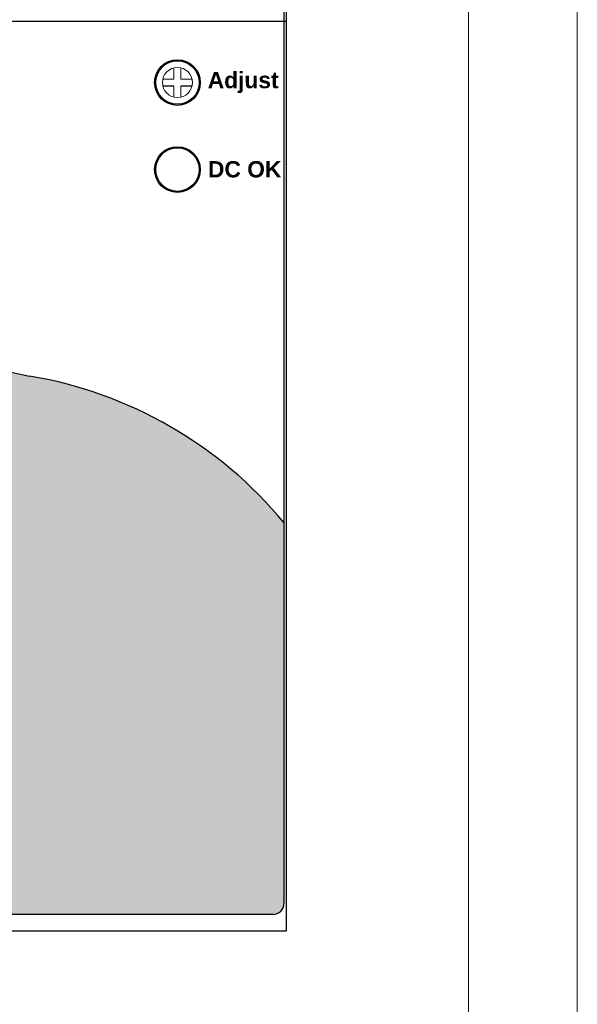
# Model space of a CAD drawing. Header units: millimetres. Extents: x 0 to 420, y 0 to 297.
# Tile 3 of 4: x 369 to 420, y 81 to 172. Entities that reach past the tile are written whole.
import ezdxf

# ---------------------------------------------------------------- set-up
doc = ezdxf.new("R2010")
doc.units = ezdxf.units.MM
doc.layers.get('0').update_dxf_attribs({"linetype": 'CONTINUOUS', "lineweight": 13})
doc.layers.add('Black', color=250, linetype='CONTINUOUS', lineweight=9)
doc.layers.add('Line', color=3, linetype='CONTINUOUS', lineweight=25)
doc.styles.add('ARIAL B', font='arialbd.ttf')

# ---------------------------------------------------------------- blocks, each defined once
blk = doc.blocks.new('AD')
at = {"color": 7, "linetype": 'Continuous'}
for p, q in [((-0.32000000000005, 1.347523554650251), (-0.32000000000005, 0.3199995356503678)), ((0.32000000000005, 0.3199995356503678), (0.32000000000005, 1.347523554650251)), ((-0.32000000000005, 0.3199995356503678), (-1.347525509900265, 0.3199995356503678)), ((1.347525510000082, 0.3199995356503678), (0.32000000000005, 0.3199995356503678)), ((-1.347525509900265, -0.3184833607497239), (-0.32000000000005, -0.3184833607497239)), ((-1.347525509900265, -0.319999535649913), (-0.32000000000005, -0.319999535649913)), ((-1.187525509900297, -0.3196588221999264), (-1.187525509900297, -0.3181426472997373)), ((-0.32000000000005, -0.319999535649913), (-0.32000000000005, -1.347523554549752)), ((0.32000000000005, -0.3184833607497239), (1.347525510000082, -0.3184833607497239)), ((0.32000000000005, -1.347523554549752), (0.32000000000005, -0.319999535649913)), ((0.32000000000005, -0.319999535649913), (1.347525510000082, -0.319999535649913))]:
    blk.add_line(p, q, dxfattribs=at)
blk.add_circle((0, 0), 1.384999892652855)

msp = doc.modelspace()

# ---------------------------------------------------------------- hatches: boundary and pattern name
at = {"ltscale": 5}
h = msp.add_hatch(color=18, dxfattribs=at)
h.paths.add_polyline_path([(369.5908550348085, 139.0225838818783), (329.5476444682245, 147.4622855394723, -0.3450868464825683), (308.4163711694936, 171.5999999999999), (308.4136917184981, 171.5999999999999), (308.4136917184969, 90.55000000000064, 0.4142135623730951), (309.4136917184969, 89.55000000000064), (392.0136917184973, 89.55000000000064, 0.4142135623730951), (393.0136917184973, 90.55000000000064), (393.0136917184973, 125.5500000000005, 0.18050649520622)])
h.paths.add_polyline_path([(367.713691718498, 116.8000000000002, -0.4142135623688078), (367.8136917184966, 116.7000000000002), (367.8136917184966, 102.9000000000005, -0.4142135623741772), (367.7136917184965, 102.8000000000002), (333.7136917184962, 102.8000000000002, -0.4142135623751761), (333.6136917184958, 102.9000000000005), (333.6136917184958, 116.7000000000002, -0.4142135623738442), (333.7136917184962, 116.8000000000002)], flags=16)

# ---------------------------------------------------------------- linework, layer by layer
for points in [[(0, 0), (420, -2.49e-14), (420, 297), (0, 297)], [(10, 10), (410, 9.999999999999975), (410, 287), (10, 287)]]:
    msp.add_lwpolyline(points, close=True, dxfattribs=at)
at = {"layer": 'Line', "color": 7}
for p, q in [((393.0136917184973, 206.400000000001), (393.0136917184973, 90.55000000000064)), ((393.2136917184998, 173.5927258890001), (393.2136917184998, 123.3917235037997)), ((393.2136917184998, 171.5999999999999), (308.2136917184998, 171.5999999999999)), ((329.5476444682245, 147.4622855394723), (369.5908550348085, 139.0225838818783)), ((393.2136917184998, 123.3917235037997), (393.2136917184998, 121.9033066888)), ((393.2136917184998, 121.9033066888), (393.2136917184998, 88)), ((392.0136917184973, 89.55000000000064), (309.4136917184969, 89.55000000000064)), ((393.2136917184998, 88), (308.2136917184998, 88))]:
    msp.add_line(p, q, dxfattribs=at)
for centre, radius in [((383.213691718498, 166.0000000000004), 2.1), ((383.2136917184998, 166), 2), ((383.213691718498, 158.0000000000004), 2.1), ((383.2136917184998, 158), 2)]:
    msp.add_circle(centre, radius, dxfattribs=at)
for centre, radius, start, end in [((363.2508285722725, 100.9028507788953), 38.64336925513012, 39.62875199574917, 80.5570741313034), ((392.0136917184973, 90.55000000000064), 1, 270, 0)]:
    msp.add_arc(centre, radius, start, end, dxfattribs=at)

# ---------------------------------------------------------------- block references
msp.add_blockref('AD', (383.2136917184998, 166))

# ---------------------------------------------------------------- texts
at = {"layer": 'Black', "color": 7, "char_height": 1.5, "attachment_point": 1, "style": 'ARIAL B'}
for s, insert, width in [('Adjust', (386.0011634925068, 166.9755359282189), 12.17238305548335), ('DC OK', (386.025807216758, 158.7802255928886), 8.198803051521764)]:
    msp.add_mtext(s, dxfattribs=dict(at, insert=insert, width=width))

doc.saveas('drawing.dxf')
